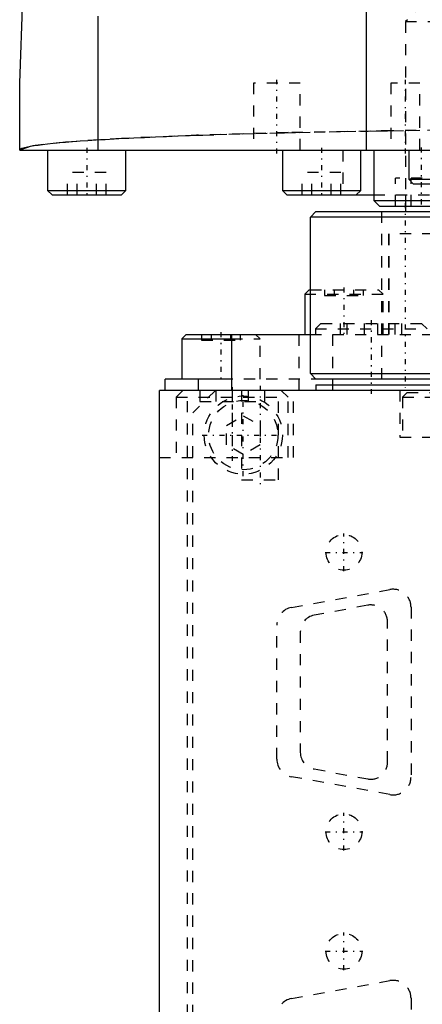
# Model space of a CAD drawing. Extents: x -54 to 54, y -3 to 514.
# Tile 2 of 4: x -54 to -18, y 81 to 169. Entities that reach past the tile are written whole.
import ezdxf

# ---------------------------------------------------------------- set-up
doc = ezdxf.new("R2010")
doc.units = 0
doc.linetypes.add('CENTER', pattern=[1.5, 0.45, -0.5, 0.05, -0.5])
doc.linetypes.add('DASHED', pattern=[2, 1, -1])
for name, color, linetype in [('AM_0', 7, 'CONTINUOUS'), ('AM_3', 7, 'DASHED'), ('AM_7', 7, 'CENTER')]:
    doc.layers.add(name, color=color, linetype=linetype)

msp = doc.modelspace()

# ---------------------------------------------------------------- linework, layer by layer
at = {"layer": 'AM_0', "color": 7, "linetype": 'CONTINUOUS'}
for p, q in [((-22.981, 157.5), (-22.981, 358.3)), ((-54, 163.5), (-47.896, 338.3)), ((-46.981, 157.5), (-46.981, 169.5)), ((-54, 157.5), (-54, 163.5)), ((-54, 157.5), (54, 157.5)), ((-51.5, 157.5), (-51.5, 153.9)), ((-44.5, 153.9), (-44.5, 157.5)), ((-30.5, 157.5), (-30.5, 153.9)), ((-23.5, 153.9), (-23.5, 157.5)), ((-22.331, 157.5), (-22.331, 153)), ((-19.204, 157.5), (-19.204, 154.9)), ((-19.204, 154.9), (-18.804, 154.5)), ((-19.204, 154.9), (-13.704, 154.9)), ((-18.804, 154.5), (-14.104, 154.5)), ((-51.5, 153.9), (-51.1, 153.5)), ((-51.5, 153.9), (-44.5, 153.9)), ((-51.1, 153.5), (-44.9, 153.5)), ((-44.9, 153.5), (-44.5, 153.9)), ((-30.5, 153.9), (-30.1, 153.5)), ((-30.5, 153.9), (-23.5, 153.9)), ((-30.1, 153.5), (-22.348, 153.5)), ((-23.9, 153.5), (-23.5, 153.9)), ((-22.331, 153), (-21.831, 152.5)), ((-22.331, 153), (-15.999, 153)), ((-21.831, 152.5), (-15.999, 152.5)), ((-19.5, 152.5), (-19.5, 152)), ((-28, 151.5), (-27.5, 152)), ((-27.5, 152), (-16.017, 152)), ((-16.013, 151.5), (-28, 151.5)), ((-28, 137.5), (-28, 151.5)), ((-28.1, 145), (-28.5, 144.6)), ((-28.5, 144.6), (-28.5, 141)), ((-28.5, 144.6), (-28.004, 144.6)), ((-28.1, 145), (-28.004, 145)), ((-39.1, 141), (-39.5, 140.6)), ((-39.1, 141), (-28.005, 141)), ((-35.058, 141), (-35.058, 136)), ((-39.5, 140.6), (-39.5, 137)), ((-39.5, 140.6), (-35.058, 140.6)), ((-28, 137.5), (-4.005, 137.5)), ((-27.5, 137), (-28, 137.5)), ((-41, 136), (-41, 137)), ((-35.058, 137), (-41, 137)), ((-38, 136), (-38, 137)), ((-4.005, 137), (-27.5, 137)), ((-41.5, 8), (-41.5, 136)), ((-4, 136), (-41.5, 136)), ((-27.5, 136.5), (-27.5, 136)), ((-27.5, 136.5), (-4.005, 136.5))]:
    msp.add_line(p, q, dxfattribs=at)
at = {"layer": 'AM_3', "color": 6, "linetype": 'DASHED'}
for p, q in [((-16.5, 172), (-19.5, 169)), ((-19.5, 169), (-19.5, 152.5)), ((-19.5, 169), (19.5, 169)), ((-33.1, 163.5), (-33.1, 157.5)), ((-28.9, 163.5), (-33.1, 163.5)), ((-28.9, 157.5), (-28.9, 163.5)), ((-20.8, 163.5), (-20.8, 157.5)), ((-18.2, 163.5), (-20.8, 163.5)), ((-18.2, 157.5), (-18.2, 163.5)), ((-25.1, 157.5), (-25.1, 153.5)), ((-49.732, 153.5), (-49.732, 155.5)), ((-46.268, 155.5), (-49.732, 155.5)), ((-48.866, 153.5), (-48.866, 155.5)), ((-47.134, 153.5), (-47.134, 155.5)), ((-46.268, 153.5), (-46.268, 155.5)), ((-28.732, 153.5), (-28.732, 155.5)), ((-25.268, 155.5), (-28.732, 155.5)), ((-27.866, 153.5), (-27.866, 155.5)), ((-26.134, 153.5), (-26.134, 155.5)), ((-25.268, 153.5), (-25.268, 155.5)), ((-20.373, 152.5), (-20.373, 155)), ((-16, 155), (-20.373, 155)), ((-19.471, 152.5), (-19.471, 155)), ((-18.984, 152.5), (-18.984, 155)), ((-22.348, 153.5), (22.348, 153.5)), ((-21.637, 152), (-21.637, 137)), ((-21, 150), (-21, 141)), ((21, 150), (-21, 150)), ((-20.945, 141), (-20.945, 150)), ((-28.5, 144.6), (-21.5, 144.6)), ((-28.004, 145), (-21.9, 145)), ((-26.732, 145), (-26.732, 144.5)), ((-25.866, 145), (-25.866, 144.5)), ((-24.134, 145), (-24.134, 144.5)), ((-23.268, 145), (-23.268, 144.5)), ((-21.5, 144.6), (-21.9, 145)), ((-21.5, 141), (-21.5, 144.6)), ((-26.732, 144.5), (-23.268, 144.5)), ((-27.058, 142), (-27.558, 141.5)), ((-27.058, 142), (-18.058, 142)), ((-25.304, 141), (-25.304, 142)), ((-24.704, 141), (-24.704, 142)), ((-23.158, 141), (-23.158, 142)), ((-21.958, 141), (-21.958, 142)), ((-20.413, 141), (-20.413, 142)), ((-19.813, 141), (-19.813, 142)), ((-17.558, 141.5), (-18.058, 142)), ((-37.732, 141), (-37.732, 140.5)), ((-36.866, 141), (-36.866, 140.5)), ((-35.134, 141), (-35.134, 140.5)), ((-34.268, 141), (-34.268, 140.5)), ((-32.5, 140.6), (-32.9, 141)), ((-29, 136), (-29, 141)), ((-28.005, 141), (28.005, 141)), ((-27.558, 141.5), (-27.558, 141)), ((-27.558, 141.5), (-17.558, 141.5)), ((-26, 136), (-26, 141)), ((-37.732, 140.5), (-34.268, 140.5)), ((-35.058, 140.6), (-32.5, 140.6)), ((-32.5, 137), (-32.5, 140.6)), ((35.058, 137), (-35.058, 137)), ((-39.4, 136), (-40, 135.4)), ((-39, 0.042), (-39, 136)), ((-36.5, 136), (-38.5, 134)), ((-37.887, 136), (-37.887, 135)), ((-36.443, 136), (-36.443, 135)), ((-35, 136), (-35, 130)), ((-34.15, 136), (-34.15, 128)), ((-33.557, 136), (-33.557, 135)), ((-32.113, 136), (-32.113, 135)), ((-30.85, 128), (-30.85, 136)), ((-30, 135.4), (-30.6, 136)), ((-29.5, 130), (-29.5, 136)), ((-20, 136), (-20, 131.8)), ((-19.35, 135.8), (-19.75, 135.4)), ((-19.35, 135.8), (-13.15, 135.8)), ((-40, 135.4), (-40, 130)), ((-40, 135.4), (-30, 135.4)), ((-37.887, 135), (-32.113, 135)), ((-30, 130), (-30, 135.4)), ((-19.75, 135.4), (-19.75, 131.8)), ((-19.75, 135.4), (-12.75, 135.4)), ((-38.5, 2), (-38.5, 134)), ((-35.5, 132.866), (-34, 133.732)), ((-34, 133.732), (-32.5, 132.866)), ((-35.5, 131.134), (-35.5, 132.866)), ((-32.5, 132.866), (-32.5, 131.134)), ((-20, 131.8), (-12.5, 131.8)), ((-34, 130.268), (-35.5, 131.134)), ((-32.5, 131.134), (-34, 130.268)), ((-41.5, 130), (-29.5, 130)), ((-34.15, 128), (-30.85, 128)), ((-29.686, 116.574), (-20.886, 118.174)), ((-22.876, 116.774), (-27.676, 115.874)), ((-19, 116.6), (-19, 101.4)), ((-31, 103), (-31, 115)), ((-21.1, 102.7), (-21.1, 115.3)), ((-28.9, 114.4), (-28.9, 103.6)), ((-20.886, 99.826), (-29.686, 101.426)), ((-27.676, 102.126), (-22.876, 101.226)), ((-29.686, 81.574), (-20.886, 83.174)), ((-19, 81.6), (-19, 56.4))]:
    msp.add_line(p, q, dxfattribs=at)
msp.add_lwpolyline([(54, 157.5), (52.962, 157.868), (49.889, 158.221), (44.899, 158.547), (38.184, 158.833), (30.001, 159.067), (20.665, 159.241), (10.535, 159.348), (0, 159.385), (-10.535, 159.348), (-20.665, 159.241), (-30.001, 159.067), (-38.184, 158.833), (-44.899, 158.547), (-49.889, 158.221), (-52.962, 157.868), (-54, 157.5)], dxfattribs=at)
msp.add_polyline3d([(-54, 157.5, 0), (-53.994, 157.527, 0), (-53.949, 157.582, 0), (-53.857, 157.637, 0), (-53.795, 157.664, 0), (-53.72, 157.692, 0), (-53.538, 157.746, 0), (-53.31, 157.8, 0), (-53.038, 157.854, 0), (-52.72, 157.908, 0), (-52.358, 157.962, 0), (-52.16, 157.988, 0), (-51.951, 158.015, 0), (-51.501, 158.067, 0), (-51.007, 158.119, 0), (-50.469, 158.171, 0), (-49.889, 158.222, 0), (-49.267, 158.272, 0), (-48.941, 158.297, 0), (-48.604, 158.322, 0), (-47.899, 158.371, 0), (-47.153, 158.419, 0), (-46.765, 158.443, 0), (-46.368, 158.467, 0), (-45.543, 158.513, 0), (-44.68, 158.559, 0), (-44.234, 158.582, 0), (-43.779, 158.604, 0), (-42.841, 158.648, 0), (-41.867, 158.691, 0), (-40.857, 158.733, 0), (-39.813, 158.774, 0), (-38.735, 158.814, 0), (-38.184, 158.833, 0), (-37.624, 158.853, 0), (-36.482, 158.89, 0), (-35.308, 158.927, 0), (-34.105, 158.962, 0), (-32.873, 158.996, 0), (-31.613, 159.029, 0), (-30.973, 159.045, 0), (-30.327, 159.06, 0), (-29.014, 159.09, 0), (-27.677, 159.119, 0), (-26.317, 159.147, 0), (-24.934, 159.173, 0), (-23.531, 159.197, 0), (-22.821, 159.209, 0), (-22.107, 159.22, 0), (-20.665, 159.242, 0), (-19.205, 159.262, 0), (-17.729, 159.281, 0)], dxfattribs=at)
for centre, radius in [((-34, 132), 3.5), ((-34, 132), 3.1), ((-25, 121.5), 1.6), ((-25, 96.5), 1.6), ((-25, 85.8), 1.6)]:
    msp.add_circle(centre, radius, dxfattribs=at)
for centre, radius, start, end in [((-20.6, 116.6), 1.6, 0, 100.30485), ((-29.4, 115), 1.6, 100.30485, 180), ((-22.6, 115.3), 1.5, 0, 100.61966), ((-27.4, 114.4), 1.5, 100.61966, 180), ((-27.4, 103.6), 1.5, 180, 259.38034), ((-29.4, 103), 1.6, 180, 259.69515), ((-22.6, 102.7), 1.5, 259.38034, 0), ((-20.6, 101.4), 1.6, 259.69515, 0), ((-20.6, 81.6), 1.6, 0, 100.30485), ((-29.4, 80), 1.6, 100.30485, 180)]:
    msp.add_arc(centre, radius, start, end, dxfattribs=at)
at = {"layer": 'AM_7', "color": 4, "linetype": 'CENTER'}
for p, q in [((-31, 157.2), (-31, 163.8)), ((-19.5, 157.2), (-19.5, 163.8)), ((-18.081, 157.75), (-18.081, 152.25)), ((-48, 157.7), (-48, 153.3)), ((-27, 157.7), (-27, 153.3)), ((-19.537, 152.75), (-19.537, 136.25)), ((-25, 145.2), (-25, 140.8)), ((-22.558, 142.3), (-22.558, 135.7)), ((-36, 141.2), (-36, 136.8)), ((-35, 136.3), (-35, 129.7)), ((-32.5, 136.4), (-32.5, 127.6)), ((-34, 128.325), (-34, 135.675)), ((-37.675, 132), (-30.325, 132)), ((-25, 119.82), (-25, 123.18)), ((-26.68, 121.5), (-23.32, 121.5)), ((-25, 94.82), (-25, 98.18)), ((-26.68, 96.5), (-23.32, 96.5)), ((-25, 84.12), (-25, 87.48)), ((-26.68, 85.8), (-23.32, 85.8))]:
    msp.add_line(p, q, dxfattribs=at)

doc.saveas('drawing.dxf')
